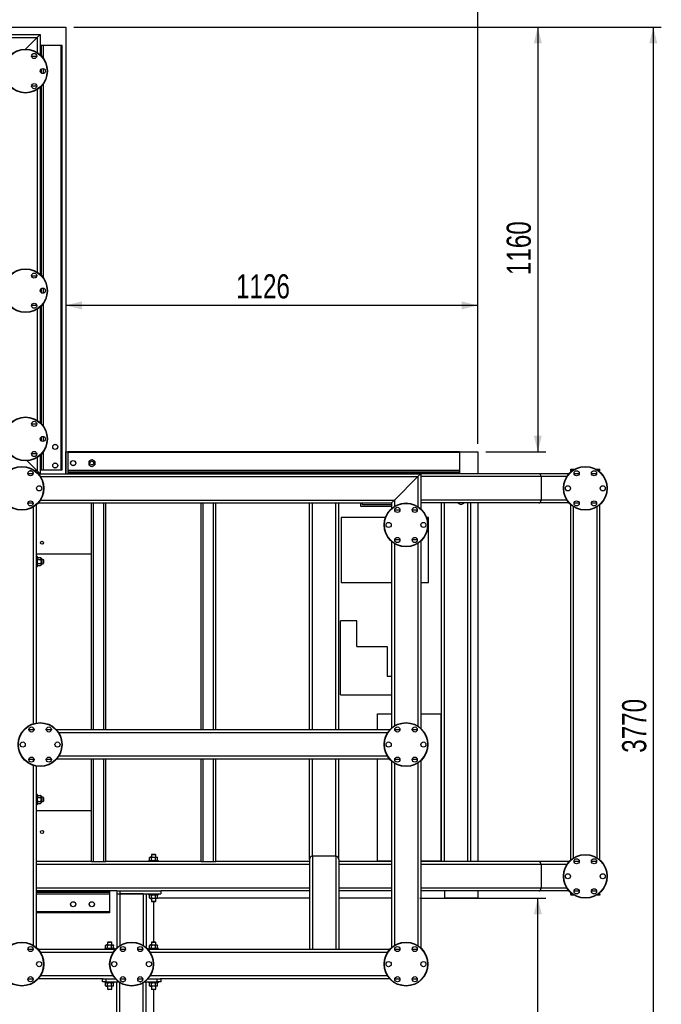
# Model space of a CAD drawing. Header units: millimetres. Extents: x 5 to 589, y 5 to 415.
# Tile 49 of 85: x 376 to 455, y 78 to 200. Entities that reach past the tile are written whole.
import ezdxf

# ---------------------------------------------------------------- set-up
doc = ezdxf.new("R2010")
doc.units = ezdxf.units.MM
doc.layers.add('COTES', color=1, linetype='Continuous')
doc.layers.add('TRAIT-FORT', color=4, linetype='Continuous', lineweight=25)
doc.styles.add('SLDTEXTSTYLE0', font='TXT', dxfattribs={"width": 0.75})
doc.dimstyles.new('SLDDIMSTYLE1', dxfattribs={"dimtxt": 3, "dimasz": 2, "dimexe": 0, "dimexo": 0.0625, "dimgap": 0.75, "dimtad": 1, "dimdec": 0, "dimlfac": 22, "dimrnd": 1e-09, "dimzin": 12, "dimdsep": 46, "dimtxsty": 'SLDTEXTSTYLE0', "dimsah": 1, "dimcen": 0.09, "dimadec": 0, "dimazin": 3, "dimtfac": 1, "dimtdec": 0, "dimtofl": 0, "dimtmove": 0, "dimatfit": 3, "dimfxl": 1, "dimfrac": 2, "dimtolj": 1, "dimtzin": 12, "dimarcsym": 0})

# ---------------------------------------------------------------- blocks, each defined once
blk = doc.blocks.new('_D_4')
at = {"layer": 'COTES', "color": 1, "transparency": 16777216}
for p, q in [((271.71, 148.64), (271.71, 203.73)), ((432.48, 147.73), (432.48, 203.73)), ((271.71, 202.73), (432.48, 202.73))]:
    blk.add_line(p, q, dxfattribs=at)
for points in [[(271.71, 202.73), (273.71, 202.23), (273.71, 203.23)], [(432.48, 202.73), (430.48, 203.23), (430.48, 202.23)]]:
    blk.add_solid(points, dxfattribs=at)
at = {"layer": 'COTES', "color": 1, "transparency": 16777216, "insert": (347.66, 206.6), "char_height": 3, "attachment_point": 1, "style": 'SLDTEXTSTYLE0'}
blk.add_mtext('3537', dxfattribs=at)
blk = doc.blocks.new('_D_6')
at = {"layer": 'COTES', "color": 1, "transparency": 16777216}
for p, q in [((432.48, 147.73), (432.48, 165.9)), ((432.48, 164.9), (381.3, 164.9))]:
    blk.add_line(p, q, dxfattribs=at)
for points in [[(381.3, 164.9), (383.3, 164.4), (383.3, 165.4)], [(432.48, 164.9), (430.48, 165.4), (430.48, 164.4)]]:
    blk.add_solid(points, dxfattribs=at)
at = {"layer": 'COTES', "color": 1, "transparency": 16777216, "insert": (402.45, 168.77), "char_height": 3, "attachment_point": 1, "style": 'SLDTEXTSTYLE0'}
blk.add_mtext('1126', dxfattribs=at)
blk = doc.blocks.new('_D_7')
at = {"layer": 'COTES', "color": 1, "transparency": 16777216}
for p, q in [((382.3, 199.46), (455.28, 199.46)), ((454.28, 199.46), (454.28, 28.09)), ((393.21, 28.09), (455.28, 28.09))]:
    blk.add_line(p, q, dxfattribs=at)
for points in [[(454.28, 199.46), (453.78, 197.46), (454.78, 197.46)], [(454.28, 28.09), (454.78, 30.09), (453.78, 30.09)]]:
    blk.add_solid(points, dxfattribs=at)
at = {"layer": 'COTES', "color": 1, "transparency": 16777216, "insert": (450.41, 109.34), "char_height": 3, "attachment_point": 1, "rotation": 90, "style": 'SLDTEXTSTYLE0'}
blk.add_mtext('3770', dxfattribs=at)
blk = doc.blocks.new('_D_8')
at = {"layer": 'COTES', "color": 1, "transparency": 16777216}
for p, q in [((425.3, 91.28), (440.94, 91.28)), ((439.94, 28.09), (439.94, 91.28)), ((393.21, 28.09), (440.94, 28.09))]:
    blk.add_line(p, q, dxfattribs=at)
for points in [[(439.94, 91.28), (439.44, 89.28), (440.44, 89.28)], [(439.94, 28.09), (440.44, 30.09), (439.44, 30.09)]]:
    blk.add_solid(points, dxfattribs=at)
at = {"layer": 'COTES', "color": 1, "transparency": 16777216, "insert": (436.07, 55.25), "char_height": 3, "attachment_point": 1, "rotation": 90, "style": 'SLDTEXTSTYLE0'}
blk.add_mtext('1390', dxfattribs=at)
blk = doc.blocks.new('_D_9')
at = {"layer": 'COTES', "color": 1, "transparency": 16777216}
for p, q in [((382.3, 199.46), (440.94, 199.46)), ((439.94, 199.46), (439.94, 146.73)), ((433.48, 146.73), (440.94, 146.73))]:
    blk.add_line(p, q, dxfattribs=at)
for points in [[(439.94, 199.46), (439.44, 197.46), (440.44, 197.46)], [(439.94, 146.73), (440.44, 148.73), (439.44, 148.73)]]:
    blk.add_solid(points, dxfattribs=at)
at = {"layer": 'COTES', "color": 1, "transparency": 16777216, "insert": (436.07, 168.66), "char_height": 3, "attachment_point": 1, "rotation": 90, "style": 'SLDTEXTSTYLE0'}
blk.add_mtext('1160', dxfattribs=at)

msp = doc.modelspace()

# ---------------------------------------------------------------- linework, layer by layer
at = {"layer": 'TRAIT-FORT', "color": 4, "linetype": 'Continuous', "lineweight": 25}
for p, q in [((322.434, 199.457), (381.297, 199.457)), ((381.297, 199.457), (381.297, 146.73)), ((325.388, 198.548), (378.116, 198.548)), ((325.752, 198.185), (377.752, 198.185)), ((376.297, 196.73), (377.752, 198.185)), ((377.752, 198.185), (378.116, 198.548)), ((378.116, 198.548), (377.752, 198.185)), ((377.752, 198.185), (377.752, 196.31)), ((378.116, 198.548), (378.116, 196.036)), ((378.184, 197.185), (378.116, 197.185)), ((378.297, 197.185), (378.184, 197.185)), ((378.184, 195.972), (378.184, 197.185)), ((378.297, 195.857), (378.297, 197.185)), ((378.525, 197.185), (378.297, 197.185)), ((380.729, 197.185), (378.525, 197.185)), ((378.525, 195.577), (378.525, 197.185)), ((380.729, 144.457), (380.729, 197.185)), ((380.843, 197.185), (380.729, 197.185)), ((380.843, 144.457), (380.843, 197.185)), ((377.691, 195.821), (377.063, 195.821)), ((378.184, 193.839), (378.184, 194.167)), ((378.297, 193.727), (378.297, 194.278)), ((378.525, 193.692), (378.525, 194.314)), ((377.063, 192.185), (377.691, 192.185)), ((378.184, 168.7), (378.184, 192.033)), ((378.297, 168.584), (378.297, 192.149)), ((378.525, 168.304), (378.525, 192.429)), ((377.752, 191.696), (377.752, 169.037)), ((378.116, 191.97), (378.116, 168.763)), ((377.691, 168.548), (377.063, 168.548)), ((378.184, 166.566), (378.184, 166.894)), ((378.297, 166.454), (378.297, 167.006)), ((378.525, 166.419), (378.525, 167.041)), ((378.525, 149.895), (378.525, 165.156)), ((377.063, 164.912), (377.691, 164.912)), ((377.752, 164.423), (377.752, 150.628)), ((378.116, 164.697), (378.116, 150.354)), ((378.184, 150.291), (378.184, 164.76)), ((378.297, 150.175), (378.297, 164.876)), ((377.691, 150.139), (377.063, 150.139)), ((378.184, 148.157), (378.184, 148.485)), ((378.297, 148.045), (378.297, 148.596)), ((378.525, 148.01), (378.525, 148.632)), ((378.525, 144.457), (378.525, 146.747)), ((377.752, 144.366), (376.516, 145.602)), ((377.063, 146.503), (377.691, 146.503)), ((377.752, 146.014), (377.752, 144.366)), ((378.116, 146.288), (378.116, 144.003)), ((378.184, 144.457), (378.184, 146.351)), ((378.297, 144.457), (378.297, 146.467)), ((381.275, 146.73), (381.275, 144.003)), ((381.297, 146.73), (381.275, 146.73)), ((381.297, 146.73), (381.32, 146.73)), ((381.32, 146.73), (381.32, 144.003)), ((381.32, 146.73), (381.57, 146.73)), ((430.206, 146.73), (381.57, 146.73)), ((381.57, 146.73), (381.57, 146.616)), ((430.206, 146.616), (381.57, 146.616)), ((381.57, 146.616), (381.57, 144.412)), ((430.206, 146.73), (432.479, 146.73)), ((430.206, 146.73), (430.206, 146.616)), ((430.206, 146.616), (430.206, 144.412)), ((432.479, 146.73), (432.479, 144.003)), ((376.985, 144.366), (376.86, 144.366)), ((377.752, 144.366), (377.479, 144.366)), ((378.116, 144.003), (377.752, 144.366)), ((378.116, 144.003), (377.752, 144.366)), ((378.184, 144.457), (378.116, 144.457)), ((378.297, 144.457), (378.184, 144.457)), ((378.525, 144.457), (378.297, 144.457)), ((380.729, 144.457), (378.525, 144.457)), ((380.843, 144.457), (380.729, 144.457)), ((430.206, 144.412), (381.57, 144.412)), ((381.57, 144.412), (381.57, 144.185)), ((430.206, 144.412), (430.206, 144.185)), ((444.025, 144.457), (444.025, 144.548)), ((444.025, 144.548), (444.388, 144.548)), ((444.025, 144.457), (444.335, 144.457)), ((444.025, 144.217), (444.025, 144.457)), ((444.388, 144.548), (444.482, 144.548)), ((444.388, 144.492), (444.388, 144.548)), ((447.203, 144.548), (447.297, 144.548)), ((447.297, 144.548), (447.661, 144.548)), ((447.297, 144.492), (447.297, 144.548)), ((447.35, 144.457), (447.661, 144.457)), ((447.661, 144.457), (447.661, 144.548)), ((447.661, 144.217), (447.661, 144.457)), ((377.236, 144.003), (376.608, 144.003)), ((378.116, 144.003), (377.876, 144.003)), ((377.876, 144.003), (425.388, 144.003)), ((378.15, 143.639), (425.025, 143.639)), ((430.206, 144.185), (381.57, 144.185)), ((381.57, 144.185), (381.57, 144.071)), ((430.206, 144.071), (381.57, 144.071)), ((381.57, 144.071), (381.57, 144.003)), ((422.116, 140.73), (425.025, 143.639)), ((425.025, 143.639), (425.388, 144.003)), ((425.388, 144.003), (425.025, 143.639)), ((425.025, 143.639), (425.025, 139.946)), ((425.388, 144.003), (425.388, 139.672)), ((440.055, 144.003), (425.388, 144.003)), ((440.339, 143.639), (425.388, 143.639)), ((430.206, 144.185), (430.206, 144.071)), ((430.206, 144.071), (430.206, 144.003)), ((443.81, 144.003), (440.055, 144.003)), ((440.339, 143.639), (440.339, 140.73)), ((443.536, 143.639), (440.339, 143.639)), ((445.077, 144.003), (444.449, 144.003)), ((447.236, 144.003), (446.608, 144.003)), ((378.15, 140.73), (422.116, 140.73)), ((421.752, 140.366), (422.116, 140.73)), ((422.116, 140.73), (421.752, 140.366)), ((422.116, 140.73), (422.116, 139.946)), ((440.339, 140.73), (425.388, 140.73)), ((443.536, 140.73), (440.339, 140.73)), ((376.608, 140.366), (377.236, 140.366)), ((377.297, 112.968), (377.297, 139.878)), ((377.661, 113.056), (377.661, 140.152)), ((377.876, 140.366), (421.752, 140.366)), ((384.479, 112.185), (384.479, 140.366)), ((384.752, 112.185), (384.752, 140.366)), ((386.025, 112.185), (386.025, 140.366)), ((386.297, 112.185), (386.297, 140.366)), ((398.116, 112.185), (398.116, 140.366)), ((398.388, 112.185), (398.388, 140.366)), ((399.661, 112.185), (399.661, 140.366)), ((399.934, 112.185), (399.934, 140.366)), ((411.57, 112.185), (411.57, 140.366)), ((411.934, 112.185), (411.934, 140.366)), ((414.843, 112.185), (414.843, 140.366)), ((415.206, 112.185), (415.206, 140.366)), ((417.934, 139.912), (417.934, 140.366)), ((421.752, 139.912), (417.934, 139.912)), ((418.161, 140.139), (418.161, 140.366)), ((421.752, 140.139), (418.161, 140.139)), ((421.752, 140.366), (421.752, 139.672)), ((422.805, 139.457), (422.177, 139.457)), ((424.964, 139.457), (424.336, 139.457)), ((440.055, 140.366), (425.388, 140.366)), ((427.934, 140.366), (427.934, 95.821)), ((428.297, 140.366), (428.297, 95.821)), ((431.206, 140.366), (431.206, 95.821)), ((431.57, 140.366), (431.57, 95.821)), ((432.479, 140.366), (432.479, 95.821)), ((443.81, 140.366), (440.055, 140.366)), ((444.025, 96.036), (444.025, 140.152)), ((444.388, 96.31), (444.388, 139.878)), ((444.449, 140.366), (445.077, 140.366)), ((446.608, 140.366), (447.236, 140.366)), ((447.297, 96.31), (447.297, 139.878)), ((447.661, 96.036), (447.661, 140.152)), ((421.002, 138.558), (415.51, 138.558)), ((415.51, 138.558), (415.51, 130.476)), ((426.351, 138.558), (426.138, 138.558)), ((426.351, 130.476), (426.351, 138.558)), ((422.177, 135.821), (422.805, 135.821)), ((424.336, 135.821), (424.964, 135.821)), ((421.752, 135.606), (421.752, 112.399)), ((422.116, 135.332), (422.116, 112.673)), ((425.025, 135.332), (425.025, 112.673)), ((425.388, 135.606), (425.388, 112.399)), ((384.479, 134.003), (377.661, 134.003)), ((377.775, 133.707), (377.661, 133.707)), ((377.775, 132.48), (377.775, 133.707)), ((377.841, 133.592), (377.775, 133.525)), ((377.841, 133.592), (378.162, 133.592)), ((377.841, 133.343), (378.162, 133.343)), ((378.229, 133.525), (378.162, 133.592)), ((378.229, 133.525), (378.229, 133.468)), ((378.229, 133.468), (378.229, 133.094)), ((378.479, 133.366), (378.229, 133.366)), ((378.547, 133.298), (378.479, 133.366)), ((378.479, 132.821), (378.479, 133.366)), ((378.547, 133.298), (378.547, 132.889)), ((377.661, 132.48), (377.775, 132.48)), ((377.775, 132.662), (377.841, 132.595)), ((377.841, 132.844), (378.162, 132.844)), ((377.841, 132.595), (378.162, 132.595)), ((378.162, 132.595), (378.229, 132.662)), ((378.229, 133.094), (378.229, 132.72)), ((378.229, 132.821), (378.479, 132.821)), ((378.229, 132.72), (378.229, 132.662)), ((378.479, 132.821), (378.547, 132.889)), ((415.51, 130.476), (421.752, 130.476)), ((425.388, 130.476), (426.351, 130.476)), ((417.439, 125.716), (415.419, 125.716)), ((415.419, 116.525), (415.419, 125.716)), ((417.439, 122.541), (417.439, 125.716)), ((417.439, 122.541), (421.226, 122.541)), ((421.226, 122.541), (421.226, 118.834)), ((421.752, 118.834), (421.226, 118.834)), ((415.419, 116.525), (421.752, 116.525)), ((420.037, 114.17), (421.752, 114.17)), ((420.037, 112.185), (420.037, 114.17)), ((425.388, 114.17), (427.888, 114.17)), ((427.888, 114.17), (427.888, 95.866)), ((377.35, 112.185), (376.722, 112.185)), ((377.297, 112.185), (377.297, 112.418)), ((379.509, 112.185), (378.881, 112.185)), ((421.537, 112.185), (380.148, 112.185)), ((421.263, 111.821), (380.423, 111.821)), ((422.805, 112.185), (422.177, 112.185)), ((424.964, 112.185), (424.336, 112.185)), ((421.263, 108.912), (380.423, 108.912)), ((376.722, 108.548), (377.35, 108.548)), ((377.297, 108.315), (377.297, 108.548)), ((377.297, 85.401), (377.297, 107.765)), ((377.661, 85.126), (377.661, 107.677)), ((378.881, 108.548), (379.509, 108.548)), ((421.537, 108.548), (380.148, 108.548)), ((384.479, 95.821), (384.479, 108.548)), ((384.752, 95.821), (384.752, 108.548)), ((386.025, 95.821), (386.025, 108.548)), ((386.297, 95.821), (386.297, 108.548)), ((398.116, 95.821), (398.116, 108.548)), ((398.388, 95.821), (398.388, 108.548)), ((399.661, 95.821), (399.661, 108.548)), ((399.934, 95.821), (399.934, 108.548)), ((411.57, 96.075), (411.57, 108.548)), ((411.934, 96.483), (411.934, 108.548)), ((414.843, 96.483), (414.843, 108.548)), ((415.206, 96.075), (415.206, 108.548)), ((420.037, 95.866), (420.037, 108.548)), ((421.752, 108.334), (421.752, 85.126)), ((422.116, 108.059), (422.116, 85.401)), ((422.177, 108.548), (422.805, 108.548)), ((424.336, 108.548), (424.964, 108.548)), ((425.025, 108.059), (425.025, 85.401)), ((425.388, 108.334), (425.388, 85.126)), ((377.775, 104.162), (377.661, 104.162)), ((377.775, 102.935), (377.775, 104.162)), ((377.841, 104.047), (377.775, 103.98)), ((377.841, 104.047), (378.162, 104.047)), ((378.229, 103.98), (378.162, 104.047)), ((378.229, 103.98), (378.229, 103.922)), ((377.661, 102.935), (377.775, 102.935)), ((377.775, 103.116), (377.841, 103.05)), ((377.841, 103.798), (378.162, 103.798)), ((377.841, 103.299), (378.162, 103.299)), ((377.841, 103.05), (378.162, 103.05)), ((378.162, 103.05), (378.229, 103.116)), ((378.229, 103.922), (378.229, 103.548)), ((378.479, 103.821), (378.229, 103.821)), ((378.229, 103.548), (378.229, 103.174)), ((378.229, 103.275), (378.479, 103.275)), ((378.229, 103.174), (378.229, 103.116)), ((378.547, 103.753), (378.479, 103.821)), ((378.479, 103.275), (378.479, 103.821)), ((378.479, 103.275), (378.547, 103.344)), ((378.547, 103.753), (378.547, 103.344)), ((377.661, 102.185), (384.479, 102.185)), ((392.002, 96.753), (391.934, 96.685)), ((391.934, 96.685), (391.934, 96.389)), ((392.479, 96.685), (391.934, 96.685)), ((392.002, 96.753), (392.411, 96.753)), ((392.479, 96.685), (392.411, 96.753)), ((392.479, 96.389), (392.479, 96.685)), ((384.479, 95.821), (377.661, 95.821)), ((411.57, 95.457), (377.661, 95.457)), ((384.479, 95.821), (384.752, 95.821)), ((384.752, 95.821), (386.025, 95.821)), ((386.025, 95.821), (386.297, 95.821)), ((398.116, 95.821), (386.297, 95.821)), ((391.593, 95.935), (391.593, 95.821)), ((392.82, 95.935), (391.593, 95.935)), ((391.775, 96.389), (391.708, 96.322)), ((391.708, 96.001), (391.708, 96.322)), ((391.712, 95.997), (391.775, 95.935)), ((391.775, 96.389), (391.829, 96.389)), ((391.829, 96.389), (392.2, 96.389)), ((391.951, 96.001), (391.951, 96.322)), ((392.2, 96.389), (392.577, 96.389)), ((392.449, 96.001), (392.449, 96.322)), ((392.577, 96.389), (392.638, 96.389)), ((392.705, 96.322), (392.638, 96.389)), ((392.638, 95.935), (392.701, 95.997)), ((392.705, 96.001), (392.701, 95.998)), ((392.705, 96.001), (392.705, 96.322)), ((392.82, 95.821), (392.82, 95.935)), ((398.116, 95.821), (398.388, 95.821)), ((398.388, 95.821), (399.661, 95.821)), ((399.661, 95.821), (399.934, 95.821)), ((411.57, 95.821), (399.934, 95.821)), ((411.57, 96.075), (411.57, 84.912)), ((411.934, 96.483), (411.934, 84.912)), ((414.843, 96.483), (411.934, 96.483)), ((414.843, 96.483), (414.843, 84.912)), ((415.206, 96.075), (415.206, 84.912)), ((421.752, 95.821), (415.206, 95.821)), ((421.752, 95.457), (415.206, 95.457)), ((421.752, 95.866), (420.037, 95.866)), ((427.888, 95.866), (425.388, 95.866)), ((440.055, 95.821), (425.388, 95.821)), ((440.339, 95.457), (425.388, 95.457)), ((443.81, 95.821), (440.055, 95.821)), ((440.339, 95.457), (440.339, 92.548)), ((443.536, 95.457), (440.339, 95.457)), ((445.077, 95.821), (444.449, 95.821)), ((447.236, 95.821), (446.608, 95.821)), ((411.57, 92.548), (377.661, 92.548)), ((387.661, 92.185), (377.661, 92.185)), ((386.752, 92.116), (377.661, 92.116)), ((386.752, 92.003), (377.661, 92.003)), ((386.752, 91.775), (377.661, 91.775)), ((386.752, 92.185), (386.752, 92.116)), ((386.752, 92.116), (386.752, 92.003)), ((386.752, 92.003), (386.752, 91.775)), ((386.752, 91.775), (386.752, 89.571)), ((387.661, 92.185), (387.661, 91.821)), ((387.661, 92.185), (388.025, 92.185)), ((387.661, 91.821), (388.025, 91.821)), ((387.661, 91.821), (387.661, 85.126)), ((388.025, 92.185), (388.025, 91.821)), ((388.025, 92.185), (393.116, 92.185)), ((388.025, 91.821), (393.116, 91.821)), ((390.934, 91.821), (388.025, 91.821)), ((388.025, 91.821), (388.025, 85.401)), ((390.934, 91.821), (390.934, 85.401)), ((391.297, 91.821), (391.297, 85.126)), ((391.593, 91.821), (391.593, 91.707)), ((392.82, 91.707), (392.82, 91.821)), ((393.116, 92.185), (393.116, 91.821)), ((411.57, 92.185), (393.116, 92.185)), ((421.752, 92.548), (415.206, 92.548)), ((421.752, 92.185), (415.206, 92.185)), ((440.339, 92.548), (425.388, 92.548)), ((440.055, 92.185), (425.388, 92.185)), ((428.388, 91.275), (428.388, 92.185)), ((432.479, 92.185), (432.479, 91.275)), ((443.81, 92.185), (440.055, 92.185)), ((443.536, 92.548), (440.339, 92.548)), ((444.025, 91.73), (444.025, 91.97)), ((444.025, 91.73), (444.025, 91.639)), ((444.335, 91.73), (444.025, 91.73)), ((444.449, 92.185), (445.077, 92.185)), ((446.608, 92.185), (447.236, 92.185)), ((447.661, 91.73), (447.35, 91.73)), ((447.661, 91.73), (447.661, 91.97)), ((447.661, 91.73), (447.661, 91.639)), ((392.82, 91.707), (391.593, 91.707)), ((391.775, 91.707), (391.708, 91.64)), ((391.708, 91.32), (391.708, 91.641)), ((391.712, 91.316), (391.775, 91.253)), ((391.829, 91.253), (391.775, 91.253)), ((392.2, 91.253), (391.829, 91.253)), ((391.934, 91.253), (391.934, 90.912)), ((391.934, 90.912), (392.002, 90.844)), ((391.934, 90.912), (392.479, 90.912)), ((391.951, 91.32), (391.951, 91.641)), ((392.411, 90.844), (392.002, 90.844)), ((392.577, 91.253), (392.2, 91.253)), ((392.206, 90.844), (392.206, 85.844)), ((392.411, 90.844), (392.479, 90.912)), ((392.449, 91.32), (392.449, 91.641)), ((392.479, 90.912), (392.479, 91.253)), ((392.638, 91.253), (392.577, 91.253)), ((392.705, 91.64), (392.638, 91.707)), ((392.638, 91.253), (392.701, 91.316)), ((411.57, 91.275), (392.661, 91.275)), ((392.705, 91.32), (392.701, 91.316)), ((392.705, 91.32), (392.705, 91.641)), ((421.752, 91.275), (415.206, 91.275)), ((432.479, 91.275), (428.388, 91.275)), ((444.388, 91.639), (444.025, 91.639)), ((444.388, 91.696), (444.388, 91.639)), ((444.482, 91.639), (444.388, 91.639)), ((447.297, 91.639), (447.203, 91.639)), ((447.297, 91.696), (447.297, 91.639)), ((447.661, 91.639), (447.297, 91.639)), ((386.752, 89.571), (377.661, 89.571)), ((386.752, 89.457), (377.661, 89.457)), ((386.752, 89.571), (386.752, 89.457)), ((386.547, 85.844), (386.479, 85.775)), ((386.479, 85.775), (386.479, 85.48)), ((387.025, 85.775), (386.479, 85.775)), ((386.547, 85.844), (386.956, 85.844)), ((387.025, 85.775), (386.956, 85.844)), ((387.025, 85.48), (387.025, 85.775)), ((392.002, 85.844), (391.934, 85.775)), ((391.934, 85.775), (391.934, 85.48)), ((392.479, 85.775), (391.934, 85.775)), ((392.002, 85.844), (392.411, 85.844)), ((392.479, 85.775), (392.411, 85.844)), ((392.479, 85.48), (392.479, 85.775)), ((377.236, 84.912), (376.608, 84.912)), ((387.446, 84.912), (377.876, 84.912)), ((387.172, 84.548), (378.15, 84.548)), ((386.138, 85.025), (386.138, 84.912)), ((387.366, 85.025), (386.138, 85.025)), ((386.32, 85.48), (386.253, 85.413)), ((386.253, 85.092), (386.253, 85.413)), ((386.257, 85.088), (386.32, 85.025)), ((386.32, 85.48), (386.375, 85.48)), ((386.375, 85.48), (386.746, 85.48)), ((386.496, 85.092), (386.496, 85.413)), ((386.746, 85.48), (387.123, 85.48)), ((386.995, 85.092), (386.995, 85.413)), ((387.123, 85.48), (387.184, 85.48)), ((387.251, 85.413), (387.184, 85.48)), ((387.184, 85.025), (387.247, 85.088)), ((387.25, 85.092), (387.246, 85.089)), ((387.25, 85.092), (387.25, 85.413)), ((387.366, 84.912), (387.366, 85.025)), ((388.714, 84.912), (388.086, 84.912)), ((390.873, 84.912), (390.245, 84.912)), ((421.537, 84.912), (391.512, 84.912)), ((391.593, 85.025), (391.593, 84.912)), ((392.82, 85.025), (391.593, 85.025)), ((391.775, 85.48), (391.708, 85.413)), ((391.708, 85.092), (391.708, 85.413)), ((391.712, 85.088), (391.775, 85.025)), ((391.775, 85.48), (391.829, 85.48)), ((421.263, 84.548), (391.786, 84.548)), ((391.829, 85.48), (392.2, 85.48)), ((391.951, 85.092), (391.951, 85.413)), ((392.2, 85.48), (392.577, 85.48)), ((392.449, 85.092), (392.449, 85.413)), ((392.577, 85.48), (392.638, 85.48)), ((392.705, 85.413), (392.638, 85.48)), ((392.638, 85.025), (392.701, 85.088)), ((392.705, 85.092), (392.701, 85.089)), ((392.705, 85.092), (392.705, 85.413)), ((392.82, 84.912), (392.82, 85.025)), ((422.805, 84.912), (422.177, 84.912)), ((424.964, 84.912), (424.336, 84.912)), ((376.608, 81.275), (377.236, 81.275)), ((385.934, 81.275), (377.876, 81.275)), ((387.172, 81.639), (378.15, 81.639)), ((385.843, 80.912), (385.843, 81.275)), ((386.297, 80.912), (385.843, 80.912)), ((385.934, 81.275), (386.297, 81.275)), ((386.138, 80.912), (386.138, 80.798)), ((387.366, 80.798), (386.138, 80.798)), ((386.32, 80.798), (386.253, 80.731)), ((386.253, 80.41), (386.253, 80.731)), ((386.297, 81.275), (386.297, 80.912)), ((386.297, 81.275), (387.446, 81.275)), ((386.297, 80.912), (387.843, 80.912)), ((386.496, 80.41), (386.496, 80.731)), ((386.995, 80.41), (386.995, 80.731)), ((387.251, 80.731), (387.184, 80.798)), ((387.25, 80.41), (387.25, 80.731)), ((387.366, 80.798), (387.366, 80.912)), ((387.661, 71.73), (387.661, 80.912)), ((388.025, 58.128), (388.025, 80.787)), ((388.086, 81.275), (388.714, 81.275)), ((388.337, 80.912), (388.462, 80.912)), ((390.245, 81.275), (390.873, 81.275)), ((390.496, 80.912), (390.621, 80.912)), ((390.934, 58.128), (390.934, 80.787)), ((391.116, 80.912), (392.661, 80.912)), ((391.297, 57.854), (391.297, 80.912)), ((391.512, 81.275), (392.661, 81.275)), ((391.593, 80.912), (391.593, 80.798)), ((392.82, 80.798), (391.593, 80.798)), ((391.775, 80.798), (391.708, 80.731)), ((391.708, 80.41), (391.708, 80.731)), ((421.263, 81.639), (391.786, 81.639)), ((391.951, 80.41), (391.951, 80.731)), ((392.449, 80.41), (392.449, 80.731)), ((392.705, 80.731), (392.638, 80.798)), ((392.661, 80.912), (392.661, 81.275)), ((392.661, 81.275), (393.025, 81.275)), ((393.116, 80.912), (392.661, 80.912)), ((392.705, 80.41), (392.705, 80.731)), ((392.82, 80.798), (392.82, 80.912)), ((421.537, 81.275), (393.025, 81.275)), ((393.116, 81.275), (393.116, 80.912)), ((422.177, 81.275), (422.805, 81.275)), ((424.336, 81.275), (424.964, 81.275)), ((386.257, 80.407), (386.32, 80.344)), ((386.375, 80.344), (386.32, 80.344)), ((386.746, 80.344), (386.375, 80.344)), ((386.479, 80.344), (386.479, 80.003)), ((386.479, 80.003), (386.547, 79.935)), ((386.479, 80.003), (387.025, 80.003)), ((386.956, 79.935), (386.547, 79.935)), ((387.123, 80.344), (386.746, 80.344)), ((386.956, 79.935), (387.025, 80.003)), ((387.025, 80.003), (387.025, 80.344)), ((387.184, 80.344), (387.123, 80.344)), ((387.184, 80.344), (387.247, 80.407)), ((387.25, 80.41), (387.246, 80.407)), ((391.712, 80.407), (391.775, 80.344)), ((391.829, 80.344), (391.775, 80.344)), ((392.2, 80.344), (391.829, 80.344)), ((391.934, 80.344), (391.934, 80.003)), ((391.934, 80.003), (392.002, 79.935)), ((391.934, 80.003), (392.479, 80.003)), ((392.411, 79.935), (392.002, 79.935)), ((392.577, 80.344), (392.2, 80.344)), ((392.206, 79.935), (392.206, 28.094)), ((392.411, 79.935), (392.479, 80.003)), ((392.479, 80.003), (392.479, 80.344)), ((392.638, 80.344), (392.577, 80.344)), ((392.638, 80.344), (392.701, 80.407)), ((392.705, 80.41), (392.701, 80.407))]:
    msp.add_line(p, q, dxfattribs=at)
for centre, radius in [((376.297, 194.003), 2.727), ((376.297, 194.003), 2.682), ((377.377, 195.873), 0.318), ((378.456, 194.003), 0.318), ((377.377, 192.133), 0.318), ((376.297, 166.73), 2.727), ((376.297, 166.73), 2.682), ((377.377, 168.6), 0.318), ((378.456, 166.73), 0.318), ((377.377, 164.86), 0.318), ((376.297, 148.321), 2.727), ((376.297, 148.321), 2.682), ((377.377, 150.191), 0.318), ((378.456, 148.321), 0.318), ((377.377, 146.451), 0.318), ((379.995, 147.331), 0.318), ((379.995, 147.331), 0.307), ((382.225, 145.314), 0.318), ((382.225, 145.314), 0.307), ((384.535, 145.314), 0.227), ((375.843, 142.185), 2.727), ((375.843, 142.185), 2.682), ((376.922, 144.054), 0.318), ((379.995, 145.022), 0.318), ((379.995, 145.022), 0.307), ((445.843, 142.185), 2.727), ((445.843, 142.185), 2.682), ((444.763, 144.054), 0.318), ((446.922, 144.054), 0.318), ((378.002, 142.185), 0.318), ((443.684, 142.185), 0.318), ((448.002, 142.185), 0.318), ((376.922, 140.315), 0.318), ((444.763, 140.315), 0.318), ((446.922, 140.315), 0.318), ((423.57, 137.639), 2.727), ((423.57, 137.639), 2.682), ((422.491, 139.509), 0.318), ((424.65, 139.509), 0.318), ((421.411, 137.639), 0.318), ((425.729, 137.639), 0.318), ((422.491, 135.769), 0.318), ((424.65, 135.769), 0.318), ((378.352, 135.423), 0.193), ((378.116, 110.366), 2.727), ((378.116, 110.366), 2.682), ((377.036, 112.236), 0.318), ((379.195, 112.236), 0.318), ((423.57, 110.366), 2.727), ((423.57, 110.366), 2.682), ((422.491, 112.236), 0.318), ((424.65, 112.236), 0.318), ((375.956, 110.366), 0.318), ((380.275, 110.366), 0.318), ((421.411, 110.366), 0.318), ((425.729, 110.366), 0.318), ((377.036, 108.497), 0.318), ((379.195, 108.497), 0.318), ((422.491, 108.497), 0.318), ((424.65, 108.497), 0.318), ((378.352, 99.505), 0.193), ((445.843, 94.003), 2.727), ((445.843, 94.003), 2.682), ((444.763, 95.873), 0.318), ((446.922, 95.873), 0.318), ((443.684, 94.003), 0.318), ((448.002, 94.003), 0.318), ((444.763, 92.133), 0.318), ((446.922, 92.133), 0.318), ((382.225, 90.531), 0.318), ((382.225, 90.531), 0.307), ((384.535, 90.531), 0.318), ((384.535, 90.531), 0.307), ((375.843, 83.094), 2.727), ((375.843, 83.094), 2.682), ((389.479, 83.094), 2.727), ((389.479, 83.094), 2.682), ((423.57, 83.094), 2.727), ((423.57, 83.094), 2.682), ((376.922, 84.963), 0.318), ((388.4, 84.963), 0.318), ((390.559, 84.963), 0.318), ((422.491, 84.963), 0.318), ((424.65, 84.963), 0.318), ((378.002, 83.094), 0.318), ((387.32, 83.094), 0.318), ((391.638, 83.094), 0.318), ((421.411, 83.094), 0.318), ((425.729, 83.094), 0.318), ((376.922, 81.224), 0.318), ((388.4, 81.224), 0.318), ((390.559, 81.224), 0.318), ((422.491, 81.224), 0.318), ((424.65, 81.224), 0.318)]:
    msp.add_circle(centre, radius, dxfattribs=at)
for centre, radius, start, end in [((384.535, 145.314), 0.386, 120, 180), ((384.535, 145.314), 0.386, 60, 120), ((384.535, 145.314), 0.386, 0, 60), ((384.535, 145.314), 0.386, 180, 240), ((384.535, 145.314), 0.386, 240, 300), ((384.535, 145.314), 0.386, 300, 0), ((430.399, 140.725), 0.5, 225.7661, 270), ((430.399, 140.725), 0.5, 225.7661, 314.2339), ((430.399, 140.725), 0.5, 270, 314.2339)]:
    msp.add_arc(centre, radius, start, end, dxfattribs=at)
for centre, major_axis, ratio, start_param, end_param in [((440.055, 143.639), (0, 0.364), 0.7812856, 4.712389, 6.2831853), ((440.055, 140.73), (0, 0.364), 0.7812856, 3.1415927, 4.712389), ((411.934, 96.075), (0, -0.408), 0.8910065, 3.1415927, 4.712389), ((414.843, 96.075), (0, -0.408), 0.8910065, 1.5707963, 3.1415927), ((440.055, 95.457), (0, 0.364), 0.7812856, 4.712389, 6.2831853), ((440.055, 92.548), (0, 0.364), 0.7812856, 3.1415927, 4.712389)]:
    msp.add_ellipse(centre, major_axis=major_axis, ratio=ratio, start_param=start_param, end_param=end_param, dxfattribs=at)
for points, knots in [([(384.148, 145.537), (384.175, 145.552), (384.228, 145.583), (384.295, 145.622), (384.333, 145.644), (384.341, 145.649)], [0, 0, 0, 0, 0.4323846, 0.8795531, 1, 1, 1, 1]), ([(384.148, 145.537), (384.148, 145.511), (384.148, 145.441), (384.148, 145.363), (384.148, 145.314)], [0, 0, 0, 0, 0.3706271, 1, 1, 1, 1]), ([(384.341, 145.649), (384.375, 145.668), (384.443, 145.707), (384.504, 145.743), (384.535, 145.76)], [0, 0, 0, 0, 0.5039994, 1, 1, 1, 1]), ([(384.728, 145.649), (384.694, 145.668), (384.626, 145.707), (384.565, 145.743), (384.535, 145.76)], [0, 0, 0, 0, 0.5039994, 1, 1, 1, 1]), ([(384.921, 145.537), (384.894, 145.552), (384.841, 145.583), (384.774, 145.622), (384.736, 145.644), (384.728, 145.649)], [0, 0, 0, 0, 0.4323846, 0.8795531, 1, 1, 1, 1]), ([(384.921, 145.537), (384.921, 145.511), (384.921, 145.441), (384.921, 145.363), (384.921, 145.314)], [0, 0, 0, 0, 0.3706271, 1, 1, 1, 1]), ([(384.148, 145.314), (384.148, 145.311), (384.148, 145.28), (384.148, 145.222), (384.148, 145.151), (384.148, 145.108), (384.148, 145.091)], [0, 0, 0, 0, 0.0445586, 0.3932389, 0.754435, 1, 1, 1, 1]), ([(384.148, 145.091), (384.175, 145.076), (384.228, 145.045), (384.295, 145.006), (384.333, 144.984), (384.341, 144.979)], [0, 0, 0, 0, 0.43238465, 0.87955306, 1, 1, 1, 1]), ([(384.341, 144.979), (384.375, 144.96), (384.443, 144.921), (384.504, 144.885), (384.535, 144.868)], [0, 0, 0, 0, 0.50399937, 1, 1, 1, 1]), ([(384.728, 144.979), (384.694, 144.96), (384.626, 144.921), (384.565, 144.885), (384.535, 144.868)], [0, 0, 0, 0, 0.5039994, 1, 1, 1, 1]), ([(384.921, 145.091), (384.894, 145.076), (384.841, 145.045), (384.774, 145.006), (384.736, 144.984), (384.728, 144.979)], [0, 0, 0, 0, 0.4323846, 0.8795531, 1, 1, 1, 1]), ([(384.921, 145.314), (384.921, 145.311), (384.921, 145.28), (384.921, 145.222), (384.921, 145.151), (384.921, 145.108), (384.921, 145.091)], [0, 0, 0, 0, 0.0445586, 0.3932389, 0.754435, 1, 1, 1, 1]), ([(377.841, 133.592), (377.833, 133.584), (377.817, 133.567), (377.797, 133.54), (377.783, 133.512), (377.776, 133.488), (377.775, 133.473), (377.775, 133.468)], [0, 0, 0, 0, 0.2155169, 0.432226, 0.6544573, 0.8796878, 1, 1, 1, 1]), ([(377.775, 133.468), (377.779, 133.446), (377.786, 133.402), (377.823, 133.363), (377.841, 133.343)], [0, 0, 0, 0, 0.504, 1, 1, 1, 1]), ([(377.775, 133.094), (377.776, 133.121), (377.779, 133.175), (377.803, 133.259), (377.828, 133.314), (377.841, 133.343)], [0, 0, 0, 0, 0.30999023, 0.62954591, 1, 1, 1, 1]), ([(378.229, 133.468), (378.225, 133.49), (378.218, 133.533), (378.181, 133.573), (378.162, 133.592)], [0, 0, 0, 0, 0.504, 1, 1, 1, 1]), ([(378.162, 133.343), (378.178, 133.36), (378.21, 133.395), (378.228, 133.438), (378.229, 133.462), (378.229, 133.468)], [0, 0, 0, 0, 0.4323851, 0.8795539, 1, 1, 1, 1]), ([(378.162, 133.343), (378.176, 133.314), (378.201, 133.26), (378.224, 133.176), (378.228, 133.121), (378.229, 133.094)], [0, 0, 0, 0, 0.3704571, 0.6810182, 1, 1, 1, 1]), ([(377.841, 132.844), (377.833, 132.863), (377.811, 132.909), (377.785, 132.988), (377.775, 133.054), (377.775, 133.089), (377.775, 133.094)], [0, 0, 0, 0, 0.23703923, 0.58901919, 0.95163056, 1, 1, 1, 1]), ([(377.775, 132.72), (377.779, 132.742), (377.786, 132.785), (377.823, 132.825), (377.841, 132.844)], [0, 0, 0, 0, 0.504, 1, 1, 1, 1]), ([(377.841, 132.595), (377.826, 132.612), (377.794, 132.647), (377.776, 132.69), (377.775, 132.714), (377.775, 132.72)], [0, 0, 0, 0, 0.4323851, 0.8795539, 1, 1, 1, 1]), ([(378.229, 133.094), (378.229, 133.089), (378.229, 133.055), (378.219, 132.989), (378.194, 132.91), (378.171, 132.863), (378.162, 132.844)], [0, 0, 0, 0, 0.0483686, 0.3993299, 0.7629647, 1, 1, 1, 1]), ([(378.162, 132.844), (378.178, 132.827), (378.21, 132.793), (378.228, 132.75), (378.229, 132.725), (378.229, 132.72)], [0, 0, 0, 0, 0.4323851, 0.8795539, 1, 1, 1, 1]), ([(378.229, 132.72), (378.225, 132.698), (378.218, 132.654), (378.181, 132.615), (378.162, 132.595)], [0, 0, 0, 0, 0.504, 1, 1, 1, 1]), ([(377.841, 104.047), (377.833, 104.038), (377.817, 104.021), (377.797, 103.995), (377.783, 103.967), (377.776, 103.942), (377.775, 103.927), (377.775, 103.922)], [0, 0, 0, 0, 0.2155169, 0.432226, 0.6544573, 0.8796878, 1, 1, 1, 1]), ([(378.229, 103.922), (378.225, 103.944), (378.218, 103.988), (378.181, 104.027), (378.162, 104.047)], [0, 0, 0, 0, 0.504, 1, 1, 1, 1]), ([(377.775, 103.922), (377.779, 103.9), (377.786, 103.857), (377.823, 103.817), (377.841, 103.798)], [0, 0, 0, 0, 0.504, 1, 1, 1, 1]), ([(377.775, 103.548), (377.776, 103.575), (377.779, 103.63), (377.803, 103.714), (377.828, 103.768), (377.841, 103.798)], [0, 0, 0, 0, 0.30999023, 0.62954591, 1, 1, 1, 1]), ([(377.841, 103.299), (377.833, 103.317), (377.811, 103.364), (377.785, 103.442), (377.775, 103.508), (377.775, 103.544), (377.775, 103.548)], [0, 0, 0, 0, 0.23703923, 0.58901919, 0.95163056, 1, 1, 1, 1]), ([(377.775, 103.174), (377.779, 103.196), (377.786, 103.24), (377.823, 103.279), (377.841, 103.299)], [0, 0, 0, 0, 0.504, 1, 1, 1, 1]), ([(377.841, 103.05), (377.826, 103.067), (377.794, 103.101), (377.776, 103.144), (377.775, 103.169), (377.775, 103.174)], [0, 0, 0, 0, 0.4323851, 0.8795539, 1, 1, 1, 1]), ([(378.162, 103.798), (378.178, 103.815), (378.21, 103.849), (378.228, 103.892), (378.229, 103.917), (378.229, 103.922)], [0, 0, 0, 0, 0.4323851, 0.8795539, 1, 1, 1, 1]), ([(378.162, 103.798), (378.176, 103.768), (378.201, 103.715), (378.224, 103.631), (378.228, 103.576), (378.229, 103.548)], [0, 0, 0, 0, 0.3704571, 0.6810182, 1, 1, 1, 1]), ([(378.229, 103.548), (378.229, 103.544), (378.229, 103.509), (378.219, 103.443), (378.194, 103.365), (378.171, 103.317), (378.162, 103.299)], [0, 0, 0, 0, 0.0483686, 0.3993299, 0.7629647, 1, 1, 1, 1]), ([(378.162, 103.299), (378.178, 103.282), (378.21, 103.247), (378.228, 103.204), (378.229, 103.179), (378.229, 103.174)], [0, 0, 0, 0, 0.4323851, 0.8795539, 1, 1, 1, 1]), ([(378.229, 103.174), (378.225, 103.152), (378.218, 103.109), (378.181, 103.069), (378.162, 103.05)], [0, 0, 0, 0, 0.504, 1, 1, 1, 1]), ([(391.829, 96.389), (391.808, 96.385), (391.766, 96.378), (391.727, 96.341), (391.708, 96.322)], [0, 0, 0, 0, 0.504, 1, 1, 1, 1]), ([(391.708, 96.001), (391.716, 95.993), (391.733, 95.977), (391.759, 95.957), (391.786, 95.943), (391.81, 95.935), (391.824, 95.935), (391.829, 95.935)], [0, 0, 0, 0, 0.2155169, 0.432226, 0.6544573, 0.8796878, 1, 1, 1, 1]), ([(391.951, 96.322), (391.934, 96.338), (391.9, 96.37), (391.858, 96.388), (391.834, 96.389), (391.829, 96.389)], [0, 0, 0, 0, 0.4323851, 0.8795539, 1, 1, 1, 1]), ([(391.829, 95.935), (391.851, 95.938), (391.893, 95.946), (391.932, 95.983), (391.951, 96.001)], [0, 0, 0, 0, 0.504, 1, 1, 1, 1]), ([(391.951, 96.322), (391.98, 96.336), (392.034, 96.361), (392.118, 96.384), (392.173, 96.388), (392.2, 96.389)], [0, 0, 0, 0, 0.3704571, 0.68101816, 1, 1, 1, 1]), ([(392.2, 95.935), (392.173, 95.936), (392.119, 95.939), (392.034, 95.963), (391.98, 95.988), (391.951, 96.001)], [0, 0, 0, 0, 0.30999023, 0.62954591, 1, 1, 1, 1]), ([(392.2, 96.389), (392.204, 96.389), (392.239, 96.389), (392.305, 96.379), (392.384, 96.354), (392.431, 96.331), (392.449, 96.322)], [0, 0, 0, 0, 0.0483686, 0.3993299, 0.7629647, 1, 1, 1, 1]), ([(392.449, 96.001), (392.431, 95.993), (392.385, 95.971), (392.306, 95.945), (392.24, 95.935), (392.204, 95.935), (392.2, 95.935)], [0, 0, 0, 0, 0.2370392, 0.5890192, 0.9516306, 1, 1, 1, 1]), ([(392.449, 96.322), (392.467, 96.338), (392.503, 96.37), (392.547, 96.388), (392.572, 96.389), (392.577, 96.389)], [0, 0, 0, 0, 0.4323851, 0.8795539, 1, 1, 1, 1]), ([(392.577, 95.935), (392.555, 95.938), (392.51, 95.946), (392.47, 95.983), (392.449, 96.001)], [0, 0, 0, 0, 0.504, 1, 1, 1, 1]), ([(392.577, 96.389), (392.6, 96.385), (392.644, 96.378), (392.685, 96.341), (392.705, 96.322)], [0, 0, 0, 0, 0.504, 1, 1, 1, 1]), ([(392.705, 96.001), (392.688, 95.986), (392.652, 95.954), (392.608, 95.936), (392.583, 95.935), (392.577, 95.935)], [0, 0, 0, 0, 0.43238505, 0.87955391, 1, 1, 1, 1]), ([(391.829, 91.707), (391.808, 91.703), (391.766, 91.696), (391.727, 91.659), (391.708, 91.641)], [0, 0, 0, 0, 0.504, 1, 1, 1, 1]), ([(391.708, 91.32), (391.716, 91.311), (391.733, 91.295), (391.759, 91.276), (391.786, 91.261), (391.81, 91.254), (391.824, 91.253), (391.829, 91.253)], [0, 0, 0, 0, 0.2155169, 0.432226, 0.6544573, 0.8796878, 1, 1, 1, 1]), ([(391.951, 91.641), (391.934, 91.656), (391.9, 91.688), (391.858, 91.706), (391.834, 91.707), (391.829, 91.707)], [0, 0, 0, 0, 0.4323851, 0.8795539, 1, 1, 1, 1]), ([(391.829, 91.253), (391.851, 91.257), (391.893, 91.264), (391.932, 91.301), (391.951, 91.32)], [0, 0, 0, 0, 0.504, 1, 1, 1, 1]), ([(391.951, 91.641), (391.98, 91.654), (392.034, 91.679), (392.118, 91.703), (392.173, 91.706), (392.2, 91.707)], [0, 0, 0, 0, 0.3704571, 0.68101816, 1, 1, 1, 1]), ([(392.2, 91.253), (392.173, 91.254), (392.119, 91.257), (392.034, 91.281), (391.98, 91.306), (391.951, 91.32)], [0, 0, 0, 0, 0.30999023, 0.62954591, 1, 1, 1, 1]), ([(392.2, 91.707), (392.204, 91.707), (392.239, 91.707), (392.305, 91.698), (392.384, 91.672), (392.431, 91.649), (392.449, 91.641)], [0, 0, 0, 0, 0.0483686, 0.3993299, 0.7629647, 1, 1, 1, 1]), ([(392.449, 91.32), (392.431, 91.311), (392.385, 91.289), (392.306, 91.263), (392.24, 91.253), (392.204, 91.253), (392.2, 91.253)], [0, 0, 0, 0, 0.2370392, 0.5890192, 0.9516306, 1, 1, 1, 1]), ([(392.449, 91.641), (392.467, 91.656), (392.503, 91.688), (392.547, 91.706), (392.572, 91.707), (392.577, 91.707)], [0, 0, 0, 0, 0.4323851, 0.8795539, 1, 1, 1, 1]), ([(392.577, 91.253), (392.555, 91.257), (392.51, 91.264), (392.47, 91.301), (392.449, 91.32)], [0, 0, 0, 0, 0.504, 1, 1, 1, 1]), ([(392.577, 91.707), (392.6, 91.703), (392.644, 91.696), (392.685, 91.659), (392.705, 91.641)], [0, 0, 0, 0, 0.504, 1, 1, 1, 1]), ([(392.705, 91.32), (392.688, 91.304), (392.652, 91.272), (392.608, 91.254), (392.583, 91.253), (392.577, 91.253)], [0, 0, 0, 0, 0.43238505, 0.87955391, 1, 1, 1, 1]), ([(386.375, 85.48), (386.353, 85.476), (386.311, 85.469), (386.272, 85.432), (386.253, 85.413)], [0, 0, 0, 0, 0.504, 1, 1, 1, 1]), ([(386.253, 85.092), (386.262, 85.084), (386.278, 85.068), (386.304, 85.048), (386.331, 85.034), (386.355, 85.026), (386.37, 85.026), (386.375, 85.025)], [0, 0, 0, 0, 0.2155169, 0.432226, 0.6544573, 0.8796878, 1, 1, 1, 1]), ([(386.496, 85.413), (386.48, 85.429), (386.446, 85.461), (386.404, 85.479), (386.38, 85.48), (386.375, 85.48)], [0, 0, 0, 0, 0.4323851, 0.8795539, 1, 1, 1, 1]), ([(386.375, 85.025), (386.396, 85.029), (386.439, 85.037), (386.477, 85.074), (386.496, 85.092)], [0, 0, 0, 0, 0.504, 1, 1, 1, 1]), ([(386.496, 85.413), (386.526, 85.427), (386.579, 85.451), (386.663, 85.475), (386.718, 85.478), (386.746, 85.48)], [0, 0, 0, 0, 0.3704571, 0.68101816, 1, 1, 1, 1]), ([(386.746, 85.025), (386.719, 85.027), (386.664, 85.03), (386.58, 85.054), (386.526, 85.079), (386.496, 85.092)], [0, 0, 0, 0, 0.3099902, 0.6295459, 1, 1, 1, 1]), ([(386.746, 85.48), (386.75, 85.48), (386.784, 85.48), (386.851, 85.47), (386.929, 85.444), (386.976, 85.422), (386.995, 85.413)], [0, 0, 0, 0, 0.0483686, 0.3993299, 0.7629647, 1, 1, 1, 1]), ([(386.995, 85.092), (386.976, 85.083), (386.93, 85.061), (386.852, 85.035), (386.785, 85.026), (386.75, 85.026), (386.746, 85.025)], [0, 0, 0, 0, 0.2370392, 0.5890192, 0.9516306, 1, 1, 1, 1]), ([(386.995, 85.413), (387.012, 85.429), (387.048, 85.461), (387.092, 85.479), (387.117, 85.48), (387.123, 85.48)], [0, 0, 0, 0, 0.43238505, 0.87955391, 1, 1, 1, 1]), ([(387.123, 85.025), (387.1, 85.029), (387.056, 85.037), (387.015, 85.074), (386.995, 85.092)], [0, 0, 0, 0, 0.504, 1, 1, 1, 1]), ([(387.123, 85.48), (387.145, 85.476), (387.19, 85.469), (387.23, 85.432), (387.25, 85.413)], [0, 0, 0, 0, 0.504, 1, 1, 1, 1]), ([(387.25, 85.092), (387.233, 85.077), (387.197, 85.045), (387.153, 85.027), (387.128, 85.026), (387.123, 85.025)], [0, 0, 0, 0, 0.4323851, 0.8795539, 1, 1, 1, 1]), ([(391.829, 85.48), (391.808, 85.476), (391.766, 85.469), (391.727, 85.432), (391.708, 85.413)], [0, 0, 0, 0, 0.504, 1, 1, 1, 1]), ([(391.708, 85.092), (391.716, 85.084), (391.733, 85.068), (391.759, 85.048), (391.786, 85.034), (391.81, 85.026), (391.824, 85.026), (391.829, 85.025)], [0, 0, 0, 0, 0.2155169, 0.432226, 0.6544573, 0.8796878, 1, 1, 1, 1]), ([(391.951, 85.413), (391.934, 85.429), (391.9, 85.461), (391.858, 85.479), (391.834, 85.48), (391.829, 85.48)], [0, 0, 0, 0, 0.4323851, 0.8795539, 1, 1, 1, 1]), ([(391.829, 85.025), (391.851, 85.029), (391.893, 85.037), (391.932, 85.074), (391.951, 85.092)], [0, 0, 0, 0, 0.504, 1, 1, 1, 1]), ([(391.951, 85.413), (391.98, 85.427), (392.034, 85.451), (392.118, 85.475), (392.173, 85.478), (392.2, 85.48)], [0, 0, 0, 0, 0.3704571, 0.68101816, 1, 1, 1, 1]), ([(392.2, 85.025), (392.173, 85.027), (392.119, 85.03), (392.034, 85.054), (391.98, 85.079), (391.951, 85.092)], [0, 0, 0, 0, 0.3099902, 0.6295459, 1, 1, 1, 1]), ([(392.2, 85.48), (392.204, 85.48), (392.239, 85.48), (392.305, 85.47), (392.384, 85.444), (392.431, 85.422), (392.449, 85.413)], [0, 0, 0, 0, 0.0483686, 0.3993299, 0.7629647, 1, 1, 1, 1]), ([(392.449, 85.092), (392.431, 85.083), (392.385, 85.061), (392.306, 85.035), (392.24, 85.026), (392.204, 85.026), (392.2, 85.025)], [0, 0, 0, 0, 0.2370392, 0.5890192, 0.9516306, 1, 1, 1, 1]), ([(392.449, 85.413), (392.467, 85.429), (392.503, 85.461), (392.547, 85.479), (392.572, 85.48), (392.577, 85.48)], [0, 0, 0, 0, 0.43238505, 0.87955391, 1, 1, 1, 1]), ([(392.577, 85.025), (392.555, 85.029), (392.51, 85.037), (392.47, 85.074), (392.449, 85.092)], [0, 0, 0, 0, 0.504, 1, 1, 1, 1]), ([(392.577, 85.48), (392.6, 85.476), (392.644, 85.469), (392.685, 85.432), (392.705, 85.413)], [0, 0, 0, 0, 0.504, 1, 1, 1, 1]), ([(392.705, 85.092), (392.688, 85.077), (392.652, 85.045), (392.608, 85.027), (392.583, 85.026), (392.577, 85.025)], [0, 0, 0, 0, 0.4323851, 0.8795539, 1, 1, 1, 1]), ([(386.375, 80.798), (386.353, 80.794), (386.311, 80.787), (386.272, 80.75), (386.253, 80.731)], [0, 0, 0, 0, 0.504, 1, 1, 1, 1]), ([(386.496, 80.731), (386.48, 80.747), (386.446, 80.779), (386.404, 80.797), (386.38, 80.798), (386.375, 80.798)], [0, 0, 0, 0, 0.4323851, 0.8795539, 1, 1, 1, 1]), ([(386.496, 80.731), (386.526, 80.745), (386.579, 80.77), (386.663, 80.793), (386.718, 80.797), (386.746, 80.798)], [0, 0, 0, 0, 0.3704571, 0.68101816, 1, 1, 1, 1]), ([(386.746, 80.798), (386.75, 80.798), (386.784, 80.798), (386.851, 80.788), (386.929, 80.763), (386.976, 80.74), (386.995, 80.731)], [0, 0, 0, 0, 0.0483686, 0.3993299, 0.7629647, 1, 1, 1, 1]), ([(386.995, 80.731), (387.012, 80.747), (387.048, 80.779), (387.092, 80.797), (387.117, 80.798), (387.123, 80.798)], [0, 0, 0, 0, 0.43238505, 0.87955391, 1, 1, 1, 1]), ([(387.123, 80.798), (387.145, 80.794), (387.19, 80.787), (387.23, 80.75), (387.25, 80.731)], [0, 0, 0, 0, 0.504, 1, 1, 1, 1]), ([(391.829, 80.798), (391.808, 80.794), (391.766, 80.787), (391.727, 80.75), (391.708, 80.731)], [0, 0, 0, 0, 0.504, 1, 1, 1, 1]), ([(391.951, 80.731), (391.934, 80.747), (391.9, 80.779), (391.858, 80.797), (391.834, 80.798), (391.829, 80.798)], [0, 0, 0, 0, 0.4323851, 0.8795539, 1, 1, 1, 1]), ([(391.951, 80.731), (391.98, 80.745), (392.034, 80.77), (392.118, 80.793), (392.173, 80.797), (392.2, 80.798)], [0, 0, 0, 0, 0.3704571, 0.68101816, 1, 1, 1, 1]), ([(392.2, 80.798), (392.204, 80.798), (392.239, 80.798), (392.305, 80.788), (392.384, 80.763), (392.431, 80.74), (392.449, 80.731)], [0, 0, 0, 0, 0.0483686, 0.3993299, 0.7629647, 1, 1, 1, 1]), ([(392.449, 80.731), (392.467, 80.747), (392.503, 80.779), (392.547, 80.797), (392.572, 80.798), (392.577, 80.798)], [0, 0, 0, 0, 0.43238505, 0.87955391, 1, 1, 1, 1]), ([(392.577, 80.798), (392.6, 80.794), (392.644, 80.787), (392.685, 80.75), (392.705, 80.731)], [0, 0, 0, 0, 0.504, 1, 1, 1, 1]), ([(386.253, 80.41), (386.262, 80.402), (386.278, 80.386), (386.304, 80.366), (386.331, 80.352), (386.355, 80.345), (386.37, 80.344), (386.375, 80.344)], [0, 0, 0, 0, 0.2155169, 0.432226, 0.6544573, 0.8796878, 1, 1, 1, 1]), ([(386.375, 80.344), (386.396, 80.348), (386.439, 80.355), (386.477, 80.392), (386.496, 80.41)], [0, 0, 0, 0, 0.504, 1, 1, 1, 1]), ([(386.746, 80.344), (386.719, 80.345), (386.664, 80.348), (386.58, 80.372), (386.526, 80.397), (386.496, 80.41)], [0, 0, 0, 0, 0.3099902, 0.6295459, 1, 1, 1, 1]), ([(386.995, 80.41), (386.976, 80.402), (386.93, 80.38), (386.852, 80.354), (386.785, 80.344), (386.75, 80.344), (386.746, 80.344)], [0, 0, 0, 0, 0.2370392, 0.5890192, 0.9516306, 1, 1, 1, 1]), ([(387.123, 80.344), (387.1, 80.348), (387.056, 80.355), (387.015, 80.392), (386.995, 80.41)], [0, 0, 0, 0, 0.504, 1, 1, 1, 1]), ([(387.25, 80.41), (387.233, 80.395), (387.197, 80.363), (387.153, 80.345), (387.128, 80.344), (387.123, 80.344)], [0, 0, 0, 0, 0.4323851, 0.8795539, 1, 1, 1, 1]), ([(391.708, 80.41), (391.716, 80.402), (391.733, 80.386), (391.759, 80.366), (391.786, 80.352), (391.81, 80.345), (391.824, 80.344), (391.829, 80.344)], [0, 0, 0, 0, 0.2155169, 0.432226, 0.6544573, 0.8796878, 1, 1, 1, 1]), ([(391.829, 80.344), (391.851, 80.348), (391.893, 80.355), (391.932, 80.392), (391.951, 80.41)], [0, 0, 0, 0, 0.504, 1, 1, 1, 1]), ([(392.2, 80.344), (392.173, 80.345), (392.119, 80.348), (392.034, 80.372), (391.98, 80.397), (391.951, 80.41)], [0, 0, 0, 0, 0.3099902, 0.6295459, 1, 1, 1, 1]), ([(392.449, 80.41), (392.431, 80.402), (392.385, 80.38), (392.306, 80.354), (392.24, 80.344), (392.204, 80.344), (392.2, 80.344)], [0, 0, 0, 0, 0.2370392, 0.5890192, 0.9516306, 1, 1, 1, 1]), ([(392.577, 80.344), (392.555, 80.348), (392.51, 80.355), (392.47, 80.392), (392.449, 80.41)], [0, 0, 0, 0, 0.504, 1, 1, 1, 1]), ([(392.705, 80.41), (392.688, 80.395), (392.652, 80.363), (392.608, 80.345), (392.583, 80.344), (392.577, 80.344)], [0, 0, 0, 0, 0.4323851, 0.8795539, 1, 1, 1, 1])]:
    msp.add_open_spline(points, degree=3, knots=knots, dxfattribs=at)

# ---------------------------------------------------------------- dimensions: what is measured, and where the dimension line sits
at = {"layer": 'COTES', "color": 1}
for base, p1, p2, picture, middle in [((432.479, 202.729), (271.706, 147.639), (432.479, 146.73), '_D_4', (352.093, 202.729)), ((381.297, 164.9), (432.479, 146.73), (381.297, 146.73), '_D_6', (406.888, 164.9))]:
    dim = msp.add_linear_dim(base=base, p1=p1, p2=p2, dimstyle='SLDDIMSTYLE1', dxfattribs=at)
    dim.commit()
    dim.dimension.update_dxf_attribs({"geometry": picture, "text_midpoint": middle, "dimtype": 160})
for base, p1, p2, picture, middle in [((454.281, 28.094), (381.297, 199.457), (392.206, 28.094), '_D_7', (454.281, 113.775)), ((439.936, 146.73), (381.297, 199.457), (432.479, 146.73), '_D_9', (439.936, 173.094)), ((439.936, 91.275), (392.206, 28.094), (424.297, 91.275), '_D_8', (439.936, 59.685))]:
    dim = msp.add_linear_dim(base=base, p1=p1, p2=p2, angle=90, dimstyle='SLDDIMSTYLE1', dxfattribs=at)
    dim.commit()
    dim.dimension.update_dxf_attribs({"geometry": picture, "text_midpoint": middle, "dimtype": 160})

doc.saveas('drawing.dxf')
